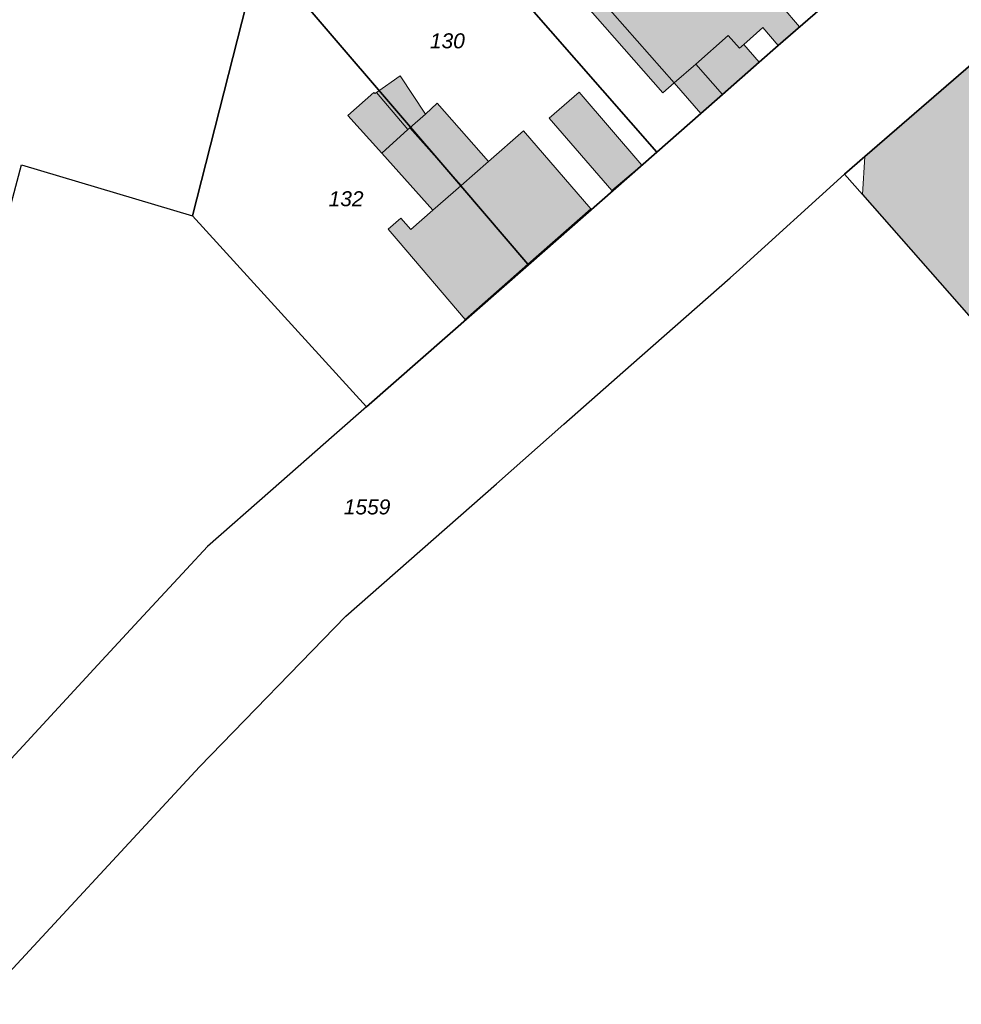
# Model space of a CAD drawing. Header units: metres. Extents: x 32338650 to 32340431, y 5701793 to 5703325.
# Tile 16 of 256: x 32339046 to 32339125, y 5702196 to 5702278. Entities that reach past the tile are written whole.
import ezdxf

# ---------------------------------------------------------------- set-up
doc = ezdxf.new("R2010")
doc.units = ezdxf.units.M
doc.header["$LTSCALE"] = 0.1
for name, color, linetype, lineweight, true_color in [('LPB-BE-Flurstück_Grenze', 7, 'Continuous', 70, 0x004c99), ('LPB-BE-Flurstück_Nummer', 7, 'Continuous', 70, 0x004c99), ('LPB-BE-Gebäude', 7, 'Continuous', 70, 0x004c99), ('LPB-BE-Straße', 7, 'Continuous', 70, 0x004c99)]:
    doc.layers.add(name, color=color, linetype=linetype, lineweight=lineweight, true_color=true_color)
doc.styles.add('Arial (italic)', font='ariali.ttf')

msp = doc.modelspace()

# ---------------------------------------------------------------- hatches: boundary and pattern name
at = {"layer": 'LPB-BE-Gebäude', "linetype": 'Continuous', "lineweight": 0, "true_color": 0xc7c8ca}
for points in [[(32339094.222, 5702295.075), (32339088.794, 5702290.324), (32339086.931, 5702288.671), (32339090.699, 5702284.344), (32339089.765, 5702283.52), (32339100.053, 5702271.795), (32339100.99, 5702272.625), (32339103.213, 5702270.092), (32339105.006, 5702271.653), (32339108.064, 5702274.345), (32339106.784, 5702275.831), (32339108.376, 5702277.236), (32339109.671, 5702275.748), (32339111.45, 5702277.315), (32339109.96, 5702279.014), (32339112.646, 5702281.395), (32339105.778, 5702289.294), (32339103.051, 5702286.889), (32339098.954, 5702291.577), (32339098.013, 5702290.746), (32339094.222, 5702295.075)], [(32339094.222, 5702295.075), (32339088.794, 5702290.324), (32339086.931, 5702288.671), (32339090.699, 5702284.344), (32339089.765, 5702283.52), (32339100.053, 5702271.795), (32339100.99, 5702272.625), (32339103.213, 5702270.092), (32339105.006, 5702271.653), (32339108.064, 5702274.345), (32339106.784, 5702275.831), (32339108.376, 5702277.236), (32339109.671, 5702275.748), (32339111.45, 5702277.315), (32339109.96, 5702279.014), (32339112.646, 5702281.395), (32339105.778, 5702289.294), (32339103.051, 5702286.889), (32339098.954, 5702291.577), (32339098.013, 5702290.746), (32339094.222, 5702295.075)], [(32339100.99, 5702272.625), (32339090.699, 5702284.344), (32339089.765, 5702283.52), (32339100.053, 5702271.795), (32339100.99, 5702272.625)], [(32339100.99, 5702272.625), (32339090.699, 5702284.344), (32339089.765, 5702283.52), (32339100.053, 5702271.795), (32339100.99, 5702272.625)], [(32339105.483, 5702276.58), (32339102.78, 5702274.202), (32339105.006, 5702271.653), (32339108.064, 5702274.345), (32339106.784, 5702275.831), (32339106.425, 5702275.514), (32339105.483, 5702276.58)], [(32339105.483, 5702276.58), (32339102.78, 5702274.202), (32339105.006, 5702271.653), (32339108.064, 5702274.345), (32339106.784, 5702275.831), (32339106.425, 5702275.514), (32339105.483, 5702276.58)], [(32339116.691, 5702263.314), (32339125.546, 5702253.243), (32339125.566, 5702253.262), (32339125.587, 5702253.281), (32339129.487, 5702256.644), (32339129.296, 5702256.872), (32339125.814, 5702260.788), (32339132.995, 5702267.048), (32339126.342, 5702274.677), (32339116.892, 5702266.508), (32339116.691, 5702263.314)], [(32339116.691, 5702263.314), (32339125.546, 5702253.243), (32339125.566, 5702253.262), (32339125.587, 5702253.281), (32339129.487, 5702256.644), (32339129.296, 5702256.872), (32339125.814, 5702260.788), (32339132.995, 5702267.048), (32339126.342, 5702274.677), (32339116.892, 5702266.508), (32339116.691, 5702263.314)], [(32339105.006, 5702271.653), (32339102.78, 5702274.202), (32339100.99, 5702272.625), (32339103.213, 5702270.092), (32339105.006, 5702271.653)], [(32339105.006, 5702271.653), (32339102.78, 5702274.202), (32339100.99, 5702272.625), (32339103.213, 5702270.092), (32339105.006, 5702271.653)], [(32339076.172, 5702271.823), (32339078.787, 5702268.733), (32339078.943, 5702268.877), (32339080.242, 5702270.034), (32339078.13, 5702273.213), (32339076.172, 5702271.823)], [(32339083.199, 5702264.048), (32339088.795, 5702257.514), (32339094.047, 5702262.122), (32339088.42, 5702268.638), (32339085.503, 5702266.075), (32339081.239, 5702270.934), (32339080.242, 5702270.034), (32339078.13, 5702273.213), (32339076.172, 5702271.823), (32339078.787, 5702268.733), (32339078.943, 5702268.877), (32339083.23, 5702264.077), (32339083.199, 5702264.048)], [(32339076.172, 5702271.823), (32339078.787, 5702268.733), (32339078.943, 5702268.877), (32339080.242, 5702270.034), (32339078.13, 5702273.213), (32339076.172, 5702271.823)], [(32339083.199, 5702264.048), (32339088.795, 5702257.514), (32339094.047, 5702262.122), (32339088.42, 5702268.638), (32339085.503, 5702266.075), (32339081.239, 5702270.934), (32339080.242, 5702270.034), (32339078.13, 5702273.213), (32339076.172, 5702271.823), (32339078.787, 5702268.733), (32339078.943, 5702268.877), (32339083.23, 5702264.077), (32339083.199, 5702264.048)], [(32339076.606, 5702266.771), (32339078.787, 5702268.733), (32339076.172, 5702271.823), (32339076.038, 5702271.738), (32339075.943, 5702271.842), (32339073.782, 5702269.919), (32339076.606, 5702266.771)], [(32339083.199, 5702264.048), (32339083.23, 5702264.077), (32339078.943, 5702268.877), (32339078.787, 5702268.733), (32339076.172, 5702271.823), (32339076.038, 5702271.738), (32339075.943, 5702271.842), (32339073.782, 5702269.919), (32339076.606, 5702266.771), (32339080.874, 5702262.012), (32339079.037, 5702260.396), (32339078.206, 5702261.361), (32339077.137, 5702260.424), (32339077.968, 5702259.459), (32339083.554, 5702252.915), (32339088.795, 5702257.514), (32339083.199, 5702264.048)], [(32339076.606, 5702266.771), (32339078.787, 5702268.733), (32339076.172, 5702271.823), (32339076.038, 5702271.738), (32339075.943, 5702271.842), (32339073.782, 5702269.919), (32339076.606, 5702266.771)], [(32339083.199, 5702264.048), (32339083.23, 5702264.077), (32339078.943, 5702268.877), (32339078.787, 5702268.733), (32339076.172, 5702271.823), (32339076.038, 5702271.738), (32339075.943, 5702271.842), (32339073.782, 5702269.919), (32339076.606, 5702266.771), (32339080.874, 5702262.012), (32339079.037, 5702260.396), (32339078.206, 5702261.361), (32339077.137, 5702260.424), (32339077.968, 5702259.459), (32339083.554, 5702252.915), (32339088.795, 5702257.514), (32339083.199, 5702264.048)], [(32339093.064, 5702271.85), (32339090.555, 5702269.701), (32339095.791, 5702263.652), (32339098.28, 5702265.781), (32339093.064, 5702271.85)], [(32339093.064, 5702271.85), (32339090.555, 5702269.701), (32339095.791, 5702263.652), (32339098.28, 5702265.781), (32339093.064, 5702271.85)], [(32339078.943, 5702268.877), (32339083.23, 5702264.077), (32339085.503, 5702266.075), (32339081.239, 5702270.934), (32339080.242, 5702270.034), (32339078.943, 5702268.877)], [(32339078.943, 5702268.877), (32339083.23, 5702264.077), (32339085.503, 5702266.075), (32339081.239, 5702270.934), (32339080.242, 5702270.034), (32339078.943, 5702268.877)], [(32339076.606, 5702266.771), (32339080.874, 5702262.012), (32339083.199, 5702264.048), (32339083.23, 5702264.077), (32339078.943, 5702268.877), (32339078.787, 5702268.733), (32339076.606, 5702266.771)], [(32339076.606, 5702266.771), (32339080.874, 5702262.012), (32339083.199, 5702264.048), (32339083.23, 5702264.077), (32339078.943, 5702268.877), (32339078.787, 5702268.733), (32339076.606, 5702266.771)]]:
    msp.add_hatch(color=9, dxfattribs=at).paths.add_polyline_path(points)

# ---------------------------------------------------------------- linework, layer by layer
at = {"layer": 'LPB-BE-Flurstück_Grenze', "color": 253, "linetype": 'Continuous', "lineweight": 25, "true_color": 0xadadad, "transparency": 33554687, "flags": 128}
for points in [[(32339014.495, 5702254.319), (32339042.56, 5702250.815), (32339046.585, 5702265.792), (32339060.821, 5702261.544), (32339066.437, 5702283.611), (32339070.587, 5702299.934), (32339076.025, 5702323.27), (32339076.049, 5702323.37), (32339076.83, 5702327.06), (32339078.419, 5702334.581), (32339079.513, 5702340.051), (32339070.167, 5702339.074), (32339055.333, 5702337.521), (32339042.171, 5702335.98), (32339038.11, 5702335.546), (32339027.235, 5702298.172), (32339025.22, 5702291.219), (32339014.495, 5702254.319)], [(32339014.495, 5702254.319), (32339042.56, 5702250.815), (32339046.585, 5702265.792), (32339060.821, 5702261.544), (32339066.437, 5702283.611), (32339070.587, 5702299.934), (32339076.025, 5702323.27), (32339076.049, 5702323.37), (32339076.83, 5702327.06), (32339078.419, 5702334.581), (32339079.513, 5702340.051), (32339070.167, 5702339.074), (32339055.333, 5702337.521), (32339042.171, 5702335.98), (32339038.11, 5702335.546), (32339027.235, 5702298.172), (32339025.22, 5702291.219), (32339014.495, 5702254.319)], [(32339103.213, 5702270.092), (32339105.006, 5702271.653), (32339108.064, 5702274.345), (32339109.671, 5702275.748), (32339114.175, 5702279.688), (32339105.778, 5702289.294), (32339105.764, 5702289.324), (32339087.172, 5702310.533), (32339076.025, 5702323.27), (32339070.587, 5702299.934), (32339099.533, 5702266.859), (32339103.213, 5702270.092)], [(32339103.213, 5702270.092), (32339105.006, 5702271.653), (32339108.064, 5702274.345), (32339109.671, 5702275.748), (32339114.175, 5702279.688), (32339105.778, 5702289.294), (32339105.764, 5702289.324), (32339087.172, 5702310.533), (32339076.025, 5702323.27), (32339070.587, 5702299.934), (32339099.533, 5702266.859), (32339103.213, 5702270.092)], [(32339099.533, 5702266.859), (32339070.587, 5702299.934), (32339066.437, 5702283.611), (32339083.199, 5702264.048), (32339088.795, 5702257.514), (32339088.843, 5702257.462), (32339099.533, 5702266.859)], [(32339099.533, 5702266.859), (32339070.587, 5702299.934), (32339066.437, 5702283.611), (32339083.199, 5702264.048), (32339088.795, 5702257.514), (32339088.843, 5702257.462), (32339099.533, 5702266.859)], [(32339133.198, 5702296.463), (32339124.684, 5702288.936), (32339122.441, 5702286.947), (32339122.296, 5702286.812), (32339116.432, 5702281.669), (32339114.175, 5702279.688), (32339109.671, 5702275.748), (32339108.064, 5702274.345), (32339105.006, 5702271.653), (32339103.213, 5702270.092), (32339099.533, 5702266.859), (32339088.843, 5702257.462), (32339075.324, 5702245.632), (32339072.642, 5702243.255), (32339067.338, 5702238.599), (32339062.075, 5702233.981), (32339060.327, 5702232.092), (32339056.035, 5702227.454), (32339053.281, 5702224.475), (32339043.063, 5702213.445)], [(32339133.198, 5702296.463), (32339124.684, 5702288.936), (32339122.441, 5702286.947), (32339122.296, 5702286.812), (32339116.432, 5702281.669), (32339114.175, 5702279.688), (32339109.671, 5702275.748), (32339108.064, 5702274.345), (32339105.006, 5702271.653), (32339103.213, 5702270.092), (32339099.533, 5702266.859), (32339088.843, 5702257.462), (32339075.324, 5702245.632), (32339072.642, 5702243.255), (32339067.338, 5702238.599), (32339062.075, 5702233.981), (32339060.327, 5702232.092), (32339056.035, 5702227.454), (32339053.281, 5702224.475), (32339043.063, 5702213.445)], [(32339088.843, 5702257.462), (32339088.795, 5702257.514), (32339083.199, 5702264.048), (32339066.437, 5702283.611), (32339060.821, 5702261.544), (32339075.324, 5702245.632), (32339088.843, 5702257.462)], [(32339088.843, 5702257.462), (32339088.795, 5702257.514), (32339083.199, 5702264.048), (32339066.437, 5702283.611), (32339060.821, 5702261.544), (32339075.324, 5702245.632), (32339088.843, 5702257.462)], [(32339043.072, 5702195.821), (32339061.404, 5702215.625), (32339073.605, 5702228.164), (32339086.166, 5702239.217), (32339091.792, 5702244.181), (32339097.409, 5702249.134), (32339105.661, 5702256.391), (32339106.429, 5702257.07), (32339115.18, 5702265.027), (32339116.892, 5702266.508), (32339126.342, 5702274.677)], [(32339043.072, 5702195.821), (32339061.404, 5702215.625), (32339073.605, 5702228.164), (32339086.166, 5702239.217), (32339091.792, 5702244.181), (32339097.409, 5702249.134), (32339105.661, 5702256.391), (32339106.429, 5702257.07), (32339115.18, 5702265.027), (32339116.892, 5702266.508), (32339126.342, 5702274.677)], [(32339132.995, 5702267.048), (32339126.342, 5702274.677), (32339116.892, 5702266.508), (32339115.18, 5702265.027), (32339116.691, 5702263.314), (32339125.546, 5702253.243), (32339130.938, 5702247.107), (32339141.865, 5702256.887), (32339141.359, 5702257.468), (32339133.769, 5702266.166), (32339132.995, 5702267.048)], [(32339132.995, 5702267.048), (32339126.342, 5702274.677), (32339116.892, 5702266.508), (32339115.18, 5702265.027), (32339116.691, 5702263.314), (32339125.546, 5702253.243), (32339130.938, 5702247.107), (32339141.865, 5702256.887), (32339141.359, 5702257.468), (32339133.769, 5702266.166), (32339132.995, 5702267.048)]]:
    msp.add_lwpolyline(points, dxfattribs=at)
at = {"layer": 'LPB-BE-Gebäude', "color": 7, "linetype": 'Continuous', "lineweight": 9, "flags": 128}
for points in [[(32339094.222, 5702295.075), (32339088.794, 5702290.324), (32339086.931, 5702288.671), (32339090.699, 5702284.344), (32339089.765, 5702283.52), (32339100.053, 5702271.795), (32339100.99, 5702272.625), (32339103.213, 5702270.092), (32339105.006, 5702271.653), (32339108.064, 5702274.345), (32339106.784, 5702275.831), (32339108.376, 5702277.236), (32339109.671, 5702275.748), (32339111.45, 5702277.315), (32339109.96, 5702279.014), (32339112.646, 5702281.395), (32339105.778, 5702289.294), (32339103.051, 5702286.889), (32339098.954, 5702291.577), (32339098.013, 5702290.746), (32339094.222, 5702295.075)], [(32339094.222, 5702295.075), (32339088.794, 5702290.324), (32339086.931, 5702288.671), (32339090.699, 5702284.344), (32339089.765, 5702283.52), (32339100.053, 5702271.795), (32339100.99, 5702272.625), (32339103.213, 5702270.092), (32339105.006, 5702271.653), (32339108.064, 5702274.345), (32339106.784, 5702275.831), (32339108.376, 5702277.236), (32339109.671, 5702275.748), (32339111.45, 5702277.315), (32339109.96, 5702279.014), (32339112.646, 5702281.395), (32339105.778, 5702289.294), (32339103.051, 5702286.889), (32339098.954, 5702291.577), (32339098.013, 5702290.746), (32339094.222, 5702295.075)], [(32339100.99, 5702272.625), (32339090.699, 5702284.344), (32339089.765, 5702283.52), (32339100.053, 5702271.795), (32339100.99, 5702272.625)], [(32339100.99, 5702272.625), (32339090.699, 5702284.344), (32339089.765, 5702283.52), (32339100.053, 5702271.795), (32339100.99, 5702272.625)], [(32339105.483, 5702276.58), (32339102.78, 5702274.202), (32339105.006, 5702271.653), (32339108.064, 5702274.345), (32339106.784, 5702275.831), (32339106.425, 5702275.514), (32339105.483, 5702276.58)], [(32339105.483, 5702276.58), (32339102.78, 5702274.202), (32339105.006, 5702271.653), (32339108.064, 5702274.345), (32339106.784, 5702275.831), (32339106.425, 5702275.514), (32339105.483, 5702276.58)], [(32339116.691, 5702263.314), (32339125.546, 5702253.243), (32339125.566, 5702253.262), (32339125.587, 5702253.281), (32339129.487, 5702256.644), (32339129.296, 5702256.872), (32339125.814, 5702260.788), (32339132.995, 5702267.048), (32339126.342, 5702274.677), (32339116.892, 5702266.508), (32339116.691, 5702263.314)], [(32339116.691, 5702263.314), (32339125.546, 5702253.243), (32339125.566, 5702253.262), (32339125.587, 5702253.281), (32339129.487, 5702256.644), (32339129.296, 5702256.872), (32339125.814, 5702260.788), (32339132.995, 5702267.048), (32339126.342, 5702274.677), (32339116.892, 5702266.508), (32339116.691, 5702263.314)], [(32339105.006, 5702271.653), (32339102.78, 5702274.202), (32339100.99, 5702272.625), (32339103.213, 5702270.092), (32339105.006, 5702271.653)], [(32339105.006, 5702271.653), (32339102.78, 5702274.202), (32339100.99, 5702272.625), (32339103.213, 5702270.092), (32339105.006, 5702271.653)], [(32339076.172, 5702271.823), (32339078.787, 5702268.733), (32339078.943, 5702268.877), (32339080.242, 5702270.034), (32339078.13, 5702273.213), (32339076.172, 5702271.823)], [(32339083.199, 5702264.048), (32339088.795, 5702257.514), (32339094.047, 5702262.122), (32339088.42, 5702268.638), (32339085.503, 5702266.075), (32339081.239, 5702270.934), (32339080.242, 5702270.034), (32339078.13, 5702273.213), (32339076.172, 5702271.823), (32339078.787, 5702268.733), (32339078.943, 5702268.877), (32339083.23, 5702264.077), (32339083.199, 5702264.048)], [(32339076.172, 5702271.823), (32339078.787, 5702268.733), (32339078.943, 5702268.877), (32339080.242, 5702270.034), (32339078.13, 5702273.213), (32339076.172, 5702271.823)], [(32339083.199, 5702264.048), (32339088.795, 5702257.514), (32339094.047, 5702262.122), (32339088.42, 5702268.638), (32339085.503, 5702266.075), (32339081.239, 5702270.934), (32339080.242, 5702270.034), (32339078.13, 5702273.213), (32339076.172, 5702271.823), (32339078.787, 5702268.733), (32339078.943, 5702268.877), (32339083.23, 5702264.077), (32339083.199, 5702264.048)], [(32339076.606, 5702266.771), (32339078.787, 5702268.733), (32339076.172, 5702271.823), (32339076.038, 5702271.738), (32339075.943, 5702271.842), (32339073.782, 5702269.919), (32339076.606, 5702266.771)], [(32339083.199, 5702264.048), (32339083.23, 5702264.077), (32339078.943, 5702268.877), (32339078.787, 5702268.733), (32339076.172, 5702271.823), (32339076.038, 5702271.738), (32339075.943, 5702271.842), (32339073.782, 5702269.919), (32339076.606, 5702266.771), (32339080.874, 5702262.012), (32339079.037, 5702260.396), (32339078.206, 5702261.361), (32339077.137, 5702260.424), (32339077.968, 5702259.459), (32339083.554, 5702252.915), (32339088.795, 5702257.514), (32339083.199, 5702264.048)], [(32339076.606, 5702266.771), (32339078.787, 5702268.733), (32339076.172, 5702271.823), (32339076.038, 5702271.738), (32339075.943, 5702271.842), (32339073.782, 5702269.919), (32339076.606, 5702266.771)], [(32339083.199, 5702264.048), (32339083.23, 5702264.077), (32339078.943, 5702268.877), (32339078.787, 5702268.733), (32339076.172, 5702271.823), (32339076.038, 5702271.738), (32339075.943, 5702271.842), (32339073.782, 5702269.919), (32339076.606, 5702266.771), (32339080.874, 5702262.012), (32339079.037, 5702260.396), (32339078.206, 5702261.361), (32339077.137, 5702260.424), (32339077.968, 5702259.459), (32339083.554, 5702252.915), (32339088.795, 5702257.514), (32339083.199, 5702264.048)], [(32339093.064, 5702271.85), (32339090.555, 5702269.701), (32339095.791, 5702263.652), (32339098.28, 5702265.781), (32339093.064, 5702271.85)], [(32339093.064, 5702271.85), (32339090.555, 5702269.701), (32339095.791, 5702263.652), (32339098.28, 5702265.781), (32339093.064, 5702271.85)], [(32339078.943, 5702268.877), (32339083.23, 5702264.077), (32339085.503, 5702266.075), (32339081.239, 5702270.934), (32339080.242, 5702270.034), (32339078.943, 5702268.877)], [(32339078.943, 5702268.877), (32339083.23, 5702264.077), (32339085.503, 5702266.075), (32339081.239, 5702270.934), (32339080.242, 5702270.034), (32339078.943, 5702268.877)], [(32339076.606, 5702266.771), (32339080.874, 5702262.012), (32339083.199, 5702264.048), (32339083.23, 5702264.077), (32339078.943, 5702268.877), (32339078.787, 5702268.733), (32339076.606, 5702266.771)], [(32339076.606, 5702266.771), (32339080.874, 5702262.012), (32339083.199, 5702264.048), (32339083.23, 5702264.077), (32339078.943, 5702268.877), (32339078.787, 5702268.733), (32339076.606, 5702266.771)]]:
    msp.add_lwpolyline(points, dxfattribs=at)
at = {"layer": 'LPB-BE-Straße', "color": 250, "linetype": 'Continuous', "lineweight": 25, "true_color": 0x333333, "transparency": 33554687, "flags": 128}
for points in [[(32339133.198, 5702296.463), (32339124.684, 5702288.936), (32339122.441, 5702286.947), (32339122.296, 5702286.812), (32339116.432, 5702281.669), (32339114.175, 5702279.688), (32339109.671, 5702275.748), (32339108.064, 5702274.345), (32339105.006, 5702271.653), (32339103.213, 5702270.092), (32339099.533, 5702266.859), (32339088.843, 5702257.462), (32339075.324, 5702245.632), (32339072.642, 5702243.255), (32339067.338, 5702238.599), (32339062.075, 5702233.981), (32339060.327, 5702232.092), (32339056.035, 5702227.454), (32339053.281, 5702224.475), (32339043.063, 5702213.445)], [(32339043.072, 5702195.821), (32339061.404, 5702215.625), (32339073.605, 5702228.164), (32339086.166, 5702239.217), (32339091.792, 5702244.181), (32339097.409, 5702249.134), (32339105.661, 5702256.391), (32339106.429, 5702257.07), (32339115.18, 5702265.027), (32339116.892, 5702266.508), (32339126.342, 5702274.677)]]:
    msp.add_lwpolyline(points, dxfattribs=at)

# ---------------------------------------------------------------- texts
at = {"layer": 'LPB-BE-Flurstück_Nummer', "color": 252, "true_color": 0x888888, "char_height": 1.25, "attachment_point": 2, "line_spacing_factor": 1.004016, "style": 'Arial (italic)'}
for s, insert, width in [('130', (32339082.077, 5702276.763), 4.003125), ('130', (32339082.077, 5702276.763), 4.003125), ('132', (32339073.633, 5702263.599), 3.99375), ('132', (32339073.633, 5702263.599), 3.99375), ('1559', (32339075.384, 5702237.908), 5.420625), ('1559', (32339075.384, 5702237.908), 5.420625)]:
    msp.add_mtext(s, dxfattribs=dict(at, insert=insert, width=width))

doc.saveas('drawing.dxf')
